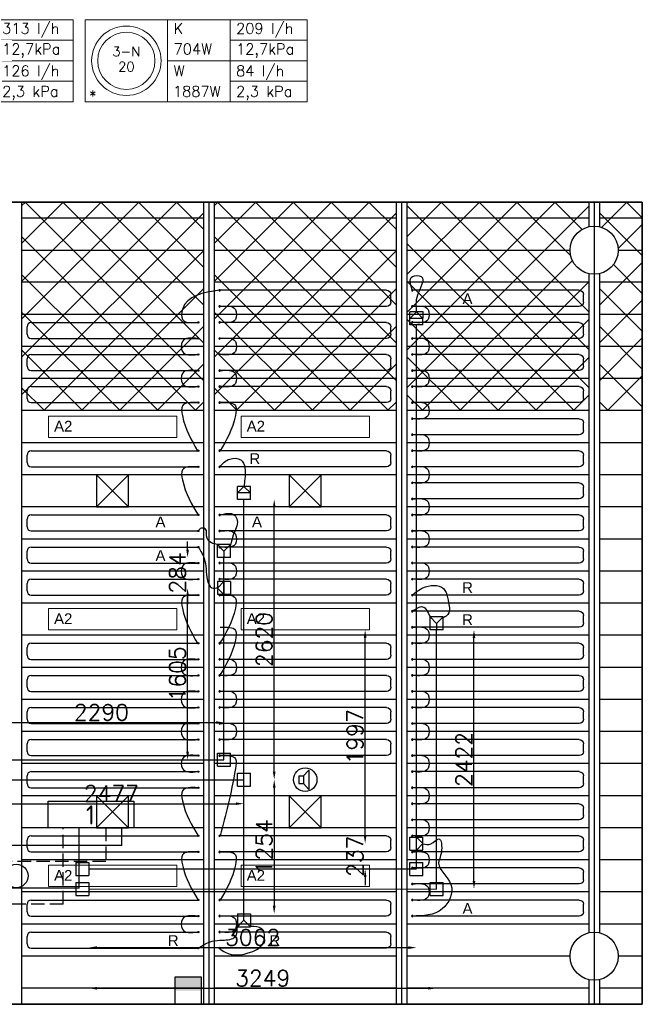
# Model space of a CAD drawing. Extents: x 7383 to 741080, y -570072 to -203000.
# Tile 32 of 32: x 569206 to 575024, y -265949 to -256744. Entities that reach past the tile are written whole.
import ezdxf
from ezdxf.enums import TextEntityAlignment as Align

# ---------------------------------------------------------------- set-up
doc = ezdxf.new("R2010")
doc.units = 0
doc.header["$LTSCALE"] = 25
for name, pattern in [('2322105', [47, 40, -7]), ('2322106', [47, 5, -2, 5, -2, 5, -2, 5, -2, 5, -2, 5, -7]), ('2322107', [2000, 1000, 1000]), ('2322108', [7, 5, -2])]:
    doc.linetypes.add(name, pattern=pattern)
doc.layers.get('0').update_dxf_attribs({"linetype": 'CONTINUOUS'})
doc.layers.get('DEFPOINTS').update_dxf_attribs({"linetype": 'CONTINUOUS'})
for name, color, linetype in [('000Vermogens2', 7, 'CONTINUOUS'), ('60', 7, 'CONTINUOUS'), ('KP-bandraster', 5, 'CONTINUOUS'), ('KP-koppelingen', 6, 'CONTINUOUS'), ('KP-leidingen(aanvoer)', 5, 'CONTINUOUS'), ('KP-leidingen(retour)', 1, 'CONTINUOUS'), ('KP-Lucht aanvoer', 6, 'CONTINUOUS'), ('KP-lucht centreline', 2, 'CONTINUOUS'), ('KP-maatvoering', 7, 'CONTINUOUS'), ('KP-Melders', 3, 'CONTINUOUS'), ('KP-Oppervlak', 3, 'CONTINUOUS'), ('KP-panelen', 1, 'CONTINUOUS'), ('KP-registers', 4, 'CONTINUOUS'), ('KP-slangen', 7, 'CONTINUOUS'), ('KP-tekst', 7, 'CONTINUOUS'), ('SYM-W', 7, 'CONTINUOUS'), ('Thermostaat', 160, 'CONTINUOUS'), ('WL5501--', 130, 'CONTINUOUS'), ('WL5502--', 130, 'CONTINUOUS'), ('WL561---_AANVOER', 10, 'CONTINUOUS'), ('WL561---_RETOUR', 10, 'CONTINUOUS')]:
    doc.layers.add(name, color=color, linetype=linetype)
doc.layers.add('KP-Aluminium', color=8, linetype='CONTINUOUS', lineweight=18)
doc.layers.add('KP-Verlichting', color=2, linetype='CONTINUOUS', lineweight=18)
doc.styles.add('arial', font='ARIAL.TTF')
doc.styles.add('BURO-018', font='ISO96.shx', dxfattribs={"height": 90})
doc.styles.add('ISO', font='ISO.SHX')
doc.styles.add('VERWOL-1', font='ROMANS.SHX')
doc.dimstyles.new('MARTIN', dxfattribs={"dimscale": 0, "dimtxt": 50, "dimasz": 75, "dimexe": 4, "dimexo": 4, "dimgap": 20, "dimtad": 1, "dimdec": 0, "dimrnd": 0.01, "dimzin": 1, "dimdsep": 46, "dimtxsty": 'VERWOL-1', "dimcen": -25, "dimdle": 1, "dimclrd": 7, "dimclre": 2, "dimclrt": 7, "dimadec": 0, "dimazin": 0, "dimtfac": 1, "dimtdec": 0, "dimtix": 1, "dimtofl": 0, "dimtmove": 0, "dimatfit": 3, "dimldrblk": 'OBLIQUE', "dimfxl": 0, "dimtvp": 33.333333, "dimtolj": 1, "dimtzin": 1, "dimarcsym": 0})
pattern_1 = [(45, (371443.74, -21393.04), (-176.7767, 176.7767), []), (135, (371443.74, -21393.04), (-176.7767, -176.7767), [])]

# ---------------------------------------------------------------- blocks, each defined once
blk = doc.blocks.new('Register A')
at = {"layer": 'KP-registers', "linetype": 'Continuous'}
for p, q in [((50, 115), (50, 185)), ((90, 225), (1644, 225)), ((90, 75), (1644, 75))]:
    blk.add_line(p, q, dxfattribs=at)
for centre in [(1650, 225), (1650, 75)]:
    blk.add_circle(centre, 6, dxfattribs=at)
for centre, start, end in [((90, 185), 90, 180), ((90, 115), 180, 270)]:
    blk.add_arc(centre, 40, start, end, dxfattribs=at)
blk = doc.blocks.new('*D1625')
at = {"layer": 'DEFPOINTS', "color": 0, "linetype": 'Continuous', "transparency": 16777216}
for p in [(571113.7, -263314.5), (568824, -263661.7), (571113.7, -263661.9)]:
    blk.add_point(p, dxfattribs=at)
at = {"layer": 'KP-maatvoering', "color": 7, "linetype": 'Continuous', "lineweight": -2, "transparency": 16777216}
blk.add_line((568899, -263314.5), (571038.7, -263314.5), dxfattribs=at)
at = {"layer": 'KP-maatvoering', "color": 7, "linetype": 'Continuous', "transparency": 16777216}
for points in [[(568899, -263302), (568899, -263327), (568824, -263314.5)], [(571038.7, -263302), (571038.7, -263327), (571113.7, -263314.5)]]:
    blk.add_solid(points, dxfattribs=at)
at = {"layer": 'KP-maatvoering', "color": 7, "linetype": 'Continuous', "transparency": 16777216, "insert": (569968.8, -263219.5), "char_height": 150, "attachment_point": 5, "style": 'VERWOL-1'}
blk.add_mtext('\\A1;2290', dxfattribs=at)
blk = doc.blocks.new('_OBLIQUE')
at = {"color": 0, "linetype": 'ByBlock'}
blk.add_line((-0.5, -0.5), (0.5, 0.5), dxfattribs=at)
blk = doc.blocks.new('*D1626')
at = {"layer": 'DEFPOINTS', "color": 0, "linetype": 'Continuous', "transparency": 16777216}
for p in [(568824, -263848.9), (571300.9, -263849.1), (571300.9, -264073.3)]:
    blk.add_point(p, dxfattribs=at)
at = {"layer": 'KP-maatvoering', "color": 7, "linetype": 'Continuous', "lineweight": -2, "transparency": 16777216}
blk.add_line((568899, -264073.3), (571225.9, -264073.3), dxfattribs=at)
at = {"layer": 'KP-maatvoering', "color": 7, "linetype": 'Continuous', "transparency": 16777216}
for points in [[(568899, -264060.8), (568899, -264085.8), (568824, -264073.3)], [(571225.9, -264060.8), (571225.9, -264085.8), (571300.9, -264073.3)]]:
    blk.add_solid(points, dxfattribs=at)
at = {"layer": 'KP-maatvoering', "color": 7, "linetype": 'Continuous', "transparency": 16777216, "insert": (570062.4, -263978.3), "char_height": 150, "attachment_point": 5, "style": 'VERWOL-1'}
blk.add_mtext('\\A1;2477', dxfattribs=at)
blk = doc.blocks.new('*D1627')
at = {"layer": 'DEFPOINTS', "color": 0, "linetype": 'Continuous', "transparency": 16777216}
for p in [(571300.9, -263849.1), (571301.1, -265102.8), (571584.1, -265102.8)]:
    blk.add_point(p, dxfattribs=at)
at = {"layer": 'KP-maatvoering', "color": 7, "linetype": 'Continuous', "lineweight": -2, "transparency": 16777216}
blk.add_line((571584.1, -263924.1), (571584.1, -265027.8), dxfattribs=at)
at = {"layer": 'KP-maatvoering', "color": 7, "linetype": 'Continuous', "transparency": 16777216}
for points in [[(571571.6, -263924.1), (571596.6, -263924.1), (571584.1, -263849.1)], [(571571.6, -265027.8), (571596.6, -265027.8), (571584.1, -265102.8)]]:
    blk.add_solid(points, dxfattribs=at)
at = {"layer": 'KP-maatvoering', "color": 7, "linetype": 'Continuous', "transparency": 16777216, "insert": (571489.1, -264475.9), "char_height": 150, "attachment_point": 5, "rotation": 90, "style": 'VERWOL-1'}
blk.add_mtext('\\A1;1254', dxfattribs=at)
blk = doc.blocks.new('*D1628')
at = {"layer": 'DEFPOINTS', "color": 0, "linetype": 'Continuous', "transparency": 16777216}
for p in [(571300.9, -261228.8), (571584.1, -261228.8), (571300.9, -263849.1)]:
    blk.add_point(p, dxfattribs=at)
at = {"layer": 'KP-maatvoering', "color": 7, "linetype": 'Continuous', "lineweight": -2, "transparency": 16777216}
blk.add_line((571584.1, -263774.1), (571584.1, -261303.8), dxfattribs=at)
at = {"layer": 'KP-maatvoering', "color": 7, "linetype": 'Continuous', "transparency": 16777216}
for points in [[(571571.6, -261303.8), (571596.6, -261303.8), (571584.1, -261228.8)], [(571571.6, -263774.1), (571596.6, -263774.1), (571584.1, -263849.1)]]:
    blk.add_solid(points, dxfattribs=at)
at = {"layer": 'KP-maatvoering', "color": 7, "linetype": 'Continuous', "transparency": 16777216, "insert": (571489.1, -262538.9), "char_height": 150, "attachment_point": 5, "rotation": 90, "style": 'VERWOL-1'}
blk.add_mtext('\\A1;2620', dxfattribs=at)
blk = doc.blocks.new('*D1629')
at = {"layer": 'DEFPOINTS', "color": 0, "linetype": 'Continuous', "transparency": 16777216}
for p in [(570774.5, -262056.9), (571052.8, -262056.9), (571113.7, -263661.9)]:
    blk.add_point(p, dxfattribs=at)
at = {"layer": 'KP-maatvoering', "color": 7, "linetype": 'Continuous', "lineweight": -2, "transparency": 16777216}
blk.add_line((570774.5, -263586.9), (570774.5, -262131.9), dxfattribs=at)
at = {"layer": 'KP-maatvoering', "color": 7, "linetype": 'Continuous', "transparency": 16777216}
for points in [[(570762, -262131.9), (570787, -262131.9), (570774.5, -262056.9)], [(570762, -263586.9), (570787, -263586.9), (570774.5, -263661.9)]]:
    blk.add_solid(points, dxfattribs=at)
at = {"layer": 'KP-maatvoering', "color": 7, "linetype": 'Continuous', "transparency": 16777216, "insert": (570679.5, -262859.4), "char_height": 150, "attachment_point": 5, "rotation": 90, "style": 'VERWOL-1'}
blk.add_mtext('\\A1;1605', dxfattribs=at)
blk = doc.blocks.new('*D1630')
at = {"layer": 'DEFPOINTS', "color": 0, "linetype": 'Continuous', "transparency": 16777216}
for p in [(570774.5, -261772.6), (571113.9, -261772.6), (571052.8, -262056.9)]:
    blk.add_point(p, dxfattribs=at)
at = {"layer": 'KP-maatvoering', "color": 7, "linetype": 'Continuous', "lineweight": -2, "transparency": 16777216}
for p, q in [((570774.5, -261697.6), (570774.5, -261622.6)), ((570774.5, -262131.9), (570774.5, -262206.9))]:
    blk.add_line(p, q, dxfattribs=at)
at = {"layer": 'KP-maatvoering', "color": 7, "linetype": 'Continuous', "transparency": 16777216}
for points in [[(570762, -261697.6), (570787, -261697.6), (570774.5, -261772.6)], [(570762, -262131.9), (570787, -262131.9), (570774.5, -262056.9)]]:
    blk.add_solid(points, dxfattribs=at)
at = {"layer": 'KP-maatvoering', "color": 7, "linetype": 'Continuous', "transparency": 16777216, "insert": (570679.5, -261914.8), "char_height": 150, "attachment_point": 5, "rotation": 90, "style": 'VERWOL-1'}
blk.add_mtext('\\A1;284', dxfattribs=at)
blk = doc.blocks.new('*D1631')
at = {"layer": 'DEFPOINTS', "color": 0, "linetype": 'Continuous', "transparency": 16777216}
for p in [(569852, -264683.3), (572913.7, -264683.6), (572913.7, -265419.1)]:
    blk.add_point(p, dxfattribs=at)
at = {"layer": 'KP-maatvoering', "color": 7, "linetype": 'Continuous', "lineweight": -2, "transparency": 16777216}
blk.add_line((569927, -265419.1), (572838.7, -265419.1), dxfattribs=at)
at = {"layer": 'KP-maatvoering', "color": 7, "linetype": 'Continuous', "transparency": 16777216}
for points in [[(569927, -265406.6), (569927, -265431.6), (569852, -265419.1)], [(572838.7, -265406.6), (572838.7, -265431.6), (572913.7, -265419.1)]]:
    blk.add_solid(points, dxfattribs=at)
at = {"layer": 'KP-maatvoering', "color": 7, "linetype": 'Continuous', "transparency": 16777216, "insert": (571382.8, -265324.1), "char_height": 150, "attachment_point": 5, "style": 'VERWOL-1'}
blk.add_mtext('\\A1;3062', dxfattribs=at)
blk = doc.blocks.new('*D1632')
at = {"layer": 'DEFPOINTS', "color": 0, "linetype": 'Continuous', "transparency": 16777216}
for p in [(569852, -264870.5), (573100.9, -264870.9), (573100.9, -265798.8)]:
    blk.add_point(p, dxfattribs=at)
at = {"layer": 'KP-maatvoering', "color": 7, "linetype": 'Continuous', "lineweight": -2, "transparency": 16777216}
blk.add_line((569927, -265798.8), (573025.9, -265798.8), dxfattribs=at)
at = {"layer": 'KP-maatvoering', "color": 7, "linetype": 'Continuous', "transparency": 16777216}
for points in [[(569927, -265786.3), (569927, -265811.3), (569852, -265798.8)], [(573025.9, -265786.3), (573025.9, -265811.3), (573100.9, -265798.8)]]:
    blk.add_solid(points, dxfattribs=at)
at = {"layer": 'KP-maatvoering', "color": 7, "linetype": 'Continuous', "transparency": 16777216, "insert": (571476.4, -265703.8), "char_height": 150, "attachment_point": 5, "style": 'VERWOL-1'}
blk.add_mtext('\\A1;3249', dxfattribs=at)
blk = doc.blocks.new('*D1633')
at = {"layer": 'DEFPOINTS', "color": 0, "linetype": 'Continuous', "transparency": 16777216}
for p in [(573101.1, -262448.8), (573450.9, -262448.8), (573100.9, -264870.9)]:
    blk.add_point(p, dxfattribs=at)
at = {"layer": 'KP-maatvoering', "color": 7, "linetype": 'Continuous', "lineweight": -2, "transparency": 16777216}
blk.add_line((573450.9, -264795.9), (573450.9, -262523.8), dxfattribs=at)
at = {"layer": 'KP-maatvoering', "color": 7, "linetype": 'Continuous', "transparency": 16777216}
for points in [[(573438.4, -262523.8), (573463.4, -262523.8), (573450.9, -262448.8)], [(573438.4, -264795.9), (573463.4, -264795.9), (573450.9, -264870.9)]]:
    blk.add_solid(points, dxfattribs=at)
at = {"layer": 'KP-maatvoering', "color": 7, "linetype": 'Continuous', "transparency": 16777216, "insert": (573355.9, -263659.8), "char_height": 150, "attachment_point": 5, "rotation": 90, "style": 'VERWOL-1'}
blk.add_mtext('\\A1;2422', dxfattribs=at)
blk = doc.blocks.new('*D1634')
at = {"layer": 'DEFPOINTS', "color": 0, "linetype": 'Continuous', "transparency": 16777216}
for p in [(572433.9, -264446.2), (572852.8, -264446.2), (572913.7, -264683.6)]:
    blk.add_point(p, dxfattribs=at)
at = {"layer": 'KP-maatvoering', "color": 7, "linetype": 'Continuous', "lineweight": -2, "transparency": 16777216}
for p, q in [((572433.9, -264371.2), (572433.9, -264296.2)), ((572433.9, -264758.6), (572433.9, -264833.6))]:
    blk.add_line(p, q, dxfattribs=at)
at = {"layer": 'KP-maatvoering', "color": 7, "linetype": 'Continuous', "transparency": 16777216}
for points in [[(572421.4, -264371.2), (572446.4, -264371.2), (572433.9, -264446.2)], [(572421.4, -264758.6), (572446.4, -264758.6), (572433.9, -264683.6)]]:
    blk.add_solid(points, dxfattribs=at)
at = {"layer": 'KP-maatvoering', "color": 7, "linetype": 'Continuous', "transparency": 16777216, "insert": (572338.9, -264564.9), "char_height": 150, "attachment_point": 5, "rotation": 90, "style": 'VERWOL-1'}
blk.add_mtext('\\A1;237', dxfattribs=at)
blk = doc.blocks.new('*D1635')
at = {"layer": 'DEFPOINTS', "color": 0, "linetype": 'Continuous', "transparency": 16777216}
for p in [(572433.9, -262448.8), (573100.9, -262448.8), (572852.8, -264446.2)]:
    blk.add_point(p, dxfattribs=at)
at = {"layer": 'KP-maatvoering', "color": 7, "linetype": 'Continuous', "lineweight": -2, "transparency": 16777216}
blk.add_line((572433.9, -264371.2), (572433.9, -262523.8), dxfattribs=at)
at = {"layer": 'KP-maatvoering', "color": 7, "linetype": 'Continuous', "transparency": 16777216}
for points in [[(572421.4, -262523.8), (572446.4, -262523.8), (572433.9, -262448.8)], [(572421.4, -264371.2), (572446.4, -264371.2), (572433.9, -264446.2)]]:
    blk.add_solid(points, dxfattribs=at)
at = {"layer": 'KP-maatvoering', "color": 7, "linetype": 'Continuous', "transparency": 16777216, "insert": (572338.9, -263447.5), "char_height": 150, "attachment_point": 5, "rotation": 90, "style": 'VERWOL-1'}
blk.add_mtext('\\A1;1997', dxfattribs=at)
blk = doc.blocks.new('SW30485012')
at = {"color": 0, "linetype": 'Continuous'}
for p, q in [((-2.5, 2.5), (-2.5, -2.5)), ((2.5, 2.5), (-2.5, 2.5)), ((2.5, -2.5), (2.5, 2.5)), ((-2.5, -2.5), (2.5, -2.5))]:
    blk.add_line(p, q, dxfattribs=at)
blk.add_solid([(-2.5, 0), (2.5, 0), (-2.5, -2.5), (2.5, -2.5)], dxfattribs=at)
at = {"color": 0, "linetype": 'Continuous', "style": 'BURO-018', "flags": 1}
blk.add_attdef('W_ID', (0, 0), '', height=1.8, dxfattribs=at)

msp = doc.modelspace()

# ---------------------------------------------------------------- hatches: boundary and pattern name
at = {"layer": 'KP-Aluminium', "linetype": 'Continuous'}
h = msp.add_hatch(dxfattribs=at)
h.set_pattern_fill('ANSI37', color=256, scale=2000)
h.set_pattern_definition(pattern_1)
h.paths.add_polyline_path([(570923.9, -258448.8), (569223.9, -258448.8), (569223.9, -258598.8), (570923.9, -258598.8)])
h.paths.add_polyline_path([(570923.9, -258598.8), (569223.9, -258598.8), (569223.9, -258898.8), (570923.9, -258898.8)])
h.paths.add_polyline_path([(570923.9, -258898.8), (569223.9, -258898.8), (569223.9, -259198.8), (570923.9, -259198.8)])
h.paths.add_polyline_path([(570923.9, -259198.8), (569223.9, -259198.8), (569223.9, -259498.8), (570923.9, -259498.8)])
h.paths.add_polyline_path([(570923.9, -259498.8), (569223.9, -259498.8), (569223.9, -259798.8), (570923.9, -259798.8)])
h.paths.add_polyline_path([(570923.9, -259798.8), (569223.9, -259798.8), (569223.9, -260098.8), (570923.9, -260098.8)])
h.paths.add_polyline_path([(570923.9, -260098.8), (569223.9, -260098.8), (569223.9, -260398.8), (570923.9, -260398.8)])
h = msp.add_hatch(dxfattribs=at)
h.set_pattern_fill('ANSI37', color=256, scale=2000)
h.set_pattern_definition([(45, (373243.74, -21393.04), (-176.7767, 176.7767), []), (135, (373243.74, -21393.04), (-176.7767, -176.7767), [])])
h.paths.add_polyline_path([(572723.9, -258448.8), (571023.9, -258448.8), (571023.9, -258598.8), (572723.9, -258598.8)])
h.paths.add_polyline_path([(572723.9, -258598.8), (571023.9, -258598.8), (571023.9, -258898.8), (572723.9, -258898.8)])
h.paths.add_polyline_path([(572723.9, -258898.8), (571023.9, -258898.8), (571023.9, -259198.8), (572723.9, -259198.8)])
h.paths.add_polyline_path([(572723.9, -259198.8), (571023.9, -259198.8), (571023.9, -259498.8), (572723.9, -259498.8)])
h.paths.add_polyline_path([(572723.9, -259498.8), (571023.9, -259498.8), (571023.9, -259798.8), (572723.9, -259798.8)])
h.paths.add_polyline_path([(572723.9, -259798.8), (571023.9, -259798.8), (571023.9, -260098.8), (572723.9, -260098.8)])
h.paths.add_polyline_path([(572723.9, -260098.8), (571023.9, -260098.8), (571023.9, -260398.8), (572723.9, -260398.8)])
h = msp.add_hatch(dxfattribs=at)
h.set_pattern_fill('ANSI37', color=256, scale=2000)
h.set_pattern_definition(pattern_1)
h.paths.add_polyline_path([(574523.9, -258448.8), (572823.9, -258448.8), (572823.9, -258598.8), (574523.9, -258598.8)])
h.paths.add_polyline_path([(574523.9, -258679.4), (574523.9, -258598.8), (572823.9, -258598.8), (572823.9, -258898.8), (574348.9, -258898.8, -0.350001)])
h.paths.add_polyline_path([(574348.9, -258898.8), (572823.9, -258898.8), (572823.9, -259198.8), (574523.9, -259198.8), (574523.9, -259118.1, -0.350001)])
h.paths.add_polyline_path([(574523.9, -259198.8), (572823.9, -259198.8), (572823.9, -259498.8), (574523.9, -259498.8)])
h.paths.add_polyline_path([(574523.9, -259498.8), (572823.9, -259498.8), (572823.9, -259798.8), (574523.9, -259798.8)])
h.paths.add_polyline_path([(574523.9, -259798.8), (572823.9, -259798.8), (572823.9, -260098.8), (574523.9, -260098.8)])
h.paths.add_polyline_path([(574523.9, -260098.8), (572823.9, -260098.8), (572823.9, -260398.8), (574523.9, -260398.8)])
h = msp.add_hatch(dxfattribs=at)
h.set_pattern_fill('ANSI37', color=256, scale=2000)
h.set_pattern_definition([(45, (310243.74, -21393.04), (-176.7767, 176.7767), []), (135, (310243.74, -21393.04), (-176.7767, -176.7767), [])])
h.paths.add_polyline_path([(574623.9, -260098.8), (574623.9, -260398.8), (575023.9, -260398.8), (575023.9, -260098.8)])
h.paths.add_polyline_path([(574623.9, -259798.8), (574623.9, -260098.8), (575023.9, -260098.8), (575023.9, -259798.8)])
h.paths.add_polyline_path([(575023.9, -259798.8), (575023.9, -259498.8), (574623.9, -259498.8), (574623.9, -259798.8)])
h.paths.add_polyline_path([(574623.9, -259198.8), (574623.9, -259498.8), (575023.9, -259498.8), (575023.9, -259198.8)])
h.paths.add_polyline_path([(575023.9, -258898.8), (574798.9, -258898.8, -0.350001), (574623.9, -259118.1), (574623.9, -259198.8), (575023.9, -259198.8)])
h.paths.add_polyline_path([(575023.9, -258598.8), (574623.9, -258598.8), (574623.9, -258679.4, -0.350001), (574798.9, -258898.8), (575023.9, -258898.8)])
h.paths.add_polyline_path([(574623.9, -258448.8), (574623.9, -258598.8), (575023.9, -258598.8), (575023.9, -258448.8)])

# ---------------------------------------------------------------- linework, layer by layer
at = {"layer": '000Vermogens2', "linetype": 'Continuous', "lineweight": 0}
for p, q in [((567632.2, -256743.7), (569705.1, -256743.7)), ((569705.1, -256743.7), (569705.1, -257511.5)), ((569818.4, -256743.7), (569818.4, -257511.5)), ((569818.4, -256743.7), (571891.3, -256743.7)), ((570586.3, -256743.7), (570586.3, -257511.5)), ((571171.5, -257127.6), (571171.5, -256743.7)), ((571891.3, -256743.7), (571891.3, -257511.5)), ((568985.4, -256935.6), (569705.1, -256935.6)), ((571171.5, -256935.6), (571891.3, -256935.6)), ((568400.1, -257127.6), (569705.1, -257127.6)), ((570586.3, -257127.6), (571891.3, -257127.6)), ((571171.5, -257127.6), (571171.5, -257511.5)), ((568985.4, -257319.6), (569705.1, -257319.6)), ((571171.5, -257319.6), (571891.3, -257319.6)), ((567632.2, -257511.5), (569705.1, -257511.5)), ((569818.4, -257511.5), (571891.3, -257511.5))]:
    msp.add_line(p, q, dxfattribs=at)
for radius in [324.2, 267.6]:
    msp.add_circle((570202.3, -257127.6), radius, dxfattribs=at)
at = {"layer": 'KP-bandraster', "linetype": 'Continuous'}
for p, q in [((569223.9, -258448.8), (569223.9, -265948.8)), ((570923.9, -258448.8), (570923.9, -265948.8)), ((571023.9, -258448.8), (571023.9, -265948.8)), ((572723.9, -258448.8), (572723.9, -265948.8)), ((572823.9, -258448.8), (572823.9, -265948.8)), ((574523.9, -258448.8), (574523.9, -258679.4)), ((574623.9, -258448.8), (574623.9, -258679.4)), ((574523.9, -259118.1), (574523.9, -265279.4)), ((574623.9, -259118.1), (574623.9, -265279.4)), ((574523.9, -265718.1), (574523.9, -265948.8)), ((574623.9, -265718.1), (574623.9, -265948.8))]:
    msp.add_line(p, q, dxfattribs=at)
for centre in [(574573.9, -258898.8), (574573.9, -265498.8)]:
    msp.add_circle(centre, 225, dxfattribs=at)
at = {"layer": 'KP-koppelingen', "linetype": 'Continuous'}
for p, q in [((572852.8, -259596.5), (572852.9, -259474.9)), ((572974.6, -259475), (572852.9, -259474.9)), ((572852.9, -259535.7), (572913.8, -259475)), ((572913.8, -259475), (572974.5, -259535.8)), ((572974.5, -259596.6), (572974.6, -259475)), ((572974.5, -259535.8), (572852.9, -259535.7)), ((572974.5, -259596.6), (572852.8, -259596.5)), ((571240, -261228.4), (571240.1, -261106.7)), ((571361.8, -261106.8), (571240.1, -261106.7)), ((571240.1, -261167.6), (571301, -261106.8)), ((571301, -261106.8), (571361.7, -261167.7)), ((571361.7, -261228.5), (571361.8, -261106.8)), ((571361.7, -261228.5), (571240, -261228.4)), ((571361.7, -261167.7), (571240.1, -261167.6)), ((571053.1, -261772.6), (571053.1, -261651)), ((571174.8, -261651), (571053.1, -261651)), ((571053.1, -261651), (571113.9, -261711.8)), ((571113.9, -261711.8), (571174.8, -261651)), ((571174.7, -261772.6), (571174.8, -261651)), ((571174.7, -261772.6), (571053.1, -261772.6)), ((571113.9, -261711.8), (571113.9, -261772.6)), ((571052.9, -261996.1), (571052.8, -262117.7)), ((571052.8, -262056.9), (571113.7, -261996.1)), ((571113.6, -262117.8), (571052.8, -262056.9)), ((571174.5, -261996.2), (571052.9, -261996.1)), ((571113.7, -261996.1), (571113.6, -262117.8)), ((571174.5, -261996.2), (571174.4, -262117.8)), ((571174.4, -262117.8), (571052.8, -262117.7)), ((573040.3, -262448.7), (573040.3, -262327.1)), ((573162, -262327.1), (573040.3, -262327.1)), ((573040.3, -262327.1), (573101.1, -262387.9)), ((573101.1, -262387.9), (573162, -262327.1)), ((573161.9, -262448.8), (573162, -262327.1)), ((573101.1, -262387.9), (573101.1, -262448.8)), ((573161.9, -262448.8), (573040.3, -262448.7)), ((571052.8, -263722.7), (571052.8, -263601.1)), ((571052.8, -263601.1), (571174.5, -263601.1)), ((571174.5, -263722.7), (571174.5, -263601.1)), ((571052.8, -263722.7), (571174.5, -263722.7)), ((571240, -263909.9), (571240, -263788.3)), ((571240, -263788.3), (571361.7, -263788.3)), ((571361.7, -263909.9), (571361.7, -263788.3)), ((571240, -263909.9), (571361.7, -263909.9)), ((572852.8, -264507), (572852.9, -264385.4)), ((572852.9, -264385.4), (572974.5, -264385.4)), ((572913.7, -264507), (572913.7, -264385.4)), ((572913.7, -264385.4), (572974.5, -264446.2)), ((572974.5, -264446.2), (572913.7, -264507)), ((572974.5, -264507.1), (572974.5, -264385.4)), ((572852.8, -264507), (572974.5, -264507.1)), ((569730.4, -264622.5), (569730.3, -264744.1)), ((569730.4, -264622.5), (569852, -264622.5)), ((569852, -264622.5), (569852, -264744.1)), ((572852.8, -264744.5), (572852.8, -264622.8)), ((572852.8, -264622.8), (572974.5, -264622.8)), ((572974.5, -264744.5), (572974.5, -264622.8)), ((569730.3, -264744.1), (569852, -264744.1)), ((569730.3, -264809.7), (569852, -264809.7)), ((569730.3, -264809.7), (569730.3, -264931.3)), ((569852, -264809.7), (569851.9, -264931.3)), ((572852.8, -264744.5), (572974.5, -264744.5)), ((573040, -264931.7), (573040, -264810)), ((573040, -264810), (573161.7, -264810)), ((573161.7, -264931.7), (573161.7, -264810)), ((569730.3, -264931.3), (569851.9, -264931.3)), ((573040, -264931.7), (573161.7, -264931.7)), ((571240.3, -265102.7), (571361.9, -265102.8)), ((571240.3, -265102.7), (571240.3, -265224.4)), ((571301.1, -265163.6), (571301.1, -265102.8)), ((571361.9, -265102.8), (571361.9, -265224.4)), ((571301.1, -265163.6), (571240.3, -265224.4)), ((571361.9, -265224.4), (571301.1, -265163.6)), ((571240.3, -265224.4), (571361.9, -265224.4))]:
    msp.add_line(p, q, dxfattribs=at)
at = {"layer": 'KP-leidingen(aanvoer)', "linetype": 'Continuous'}
for p, q in [((572913.7, -264683.6), (572913.7, -259596.6)), ((571113.7, -263661.9), (571113.7, -261772.6)), ((568824, -263661.7), (571113.7, -263661.9)), ((569852, -264683.3), (572913.7, -264683.6))]:
    msp.add_line(p, q, dxfattribs=at)
at = {"layer": 'KP-leidingen(retour)', "linetype": 'Continuous'}
for p, q in [((571300.9, -265102.8), (571300.9, -261228.4)), ((573100.9, -264870.9), (573100.9, -262448.8)), ((568824, -263848.9), (571300.9, -263849.1)), ((569852, -264870.5), (573100.9, -264870.9))]:
    msp.add_line(p, q, dxfattribs=at)
at = {"layer": 'KP-Lucht aanvoer', "linetype": 'Continuous'}
for p, q in [((569924.1, -260998.8), (569923.9, -261298.8)), ((569923.9, -261298.8), (570223.8, -260998.8)), ((570223.8, -260998.8), (569924.1, -260998.8)), ((569924.1, -260998.8), (570223.9, -261298.8)), ((570223.9, -261298.8), (570223.8, -260998.8)), ((571724.1, -260998.8), (571723.9, -261298.8)), ((571723.9, -261298.8), (572023.8, -260998.8)), ((572023.8, -260998.8), (571724.1, -260998.8)), ((571724.1, -260998.8), (572023.9, -261298.8)), ((572023.9, -261298.8), (572023.8, -260998.8)), ((569923.9, -261298.8), (570223.9, -261298.8)), ((571723.9, -261298.8), (572023.9, -261298.8)), ((569924.1, -263998.8), (569923.9, -264298.8)), ((569923.9, -264298.8), (570223.8, -263998.8)), ((570223.8, -263998.8), (569924.1, -263998.8)), ((569924.1, -263998.8), (570223.9, -264298.8)), ((570223.9, -264298.8), (570223.8, -263998.8)), ((571724.1, -263998.8), (571723.9, -264298.8)), ((571723.9, -264298.8), (572023.8, -263998.8)), ((572023.8, -263998.8), (571724.1, -263998.8)), ((571724.1, -263998.8), (572023.9, -264298.8)), ((572023.9, -264298.8), (572023.8, -263998.8)), ((569923.9, -264298.8), (570223.9, -264298.8)), ((571723.9, -264298.8), (572023.9, -264298.8))]:
    msp.add_line(p, q, dxfattribs=at)
at = {"layer": 'KP-lucht centreline', "linetype": 'Continuous'}
for p, q in [((570973.9, -258448.8), (570973.9, -265948.8)), ((572773.9, -258448.8), (572773.9, -265948.8)), ((574573.9, -258448.8), (574573.9, -265948.8))]:
    msp.add_line(p, q, dxfattribs=at)
at = {"layer": 'KP-Melders', "linetype": 'Continuous'}
for p, q in [((571814, -263814.3), (571857.1, -263814.3)), ((571814, -263814.3), (571814, -263884.3)), ((571857.1, -263814.3), (571909.1, -263759)), ((571857.1, -263814.3), (571857.1, -263884.3)), ((571909.1, -263759), (571909.1, -263939.7)), ((571814, -263884.3), (571857.1, -263884.3)), ((571814, -263884.3), (571857.1, -263884.3)), ((571857.1, -263884.3), (571909.1, -263939.7))]:
    msp.add_line(p, q, dxfattribs=at)
for centre in [(571873.9, -263848.8), (569173.9, -264748.8)]:
    msp.add_circle(centre, 110, dxfattribs=at)
at = {"layer": 'KP-Oppervlak', "linetype": 'Continuous'}
for p, q in [((575023.9, -258448.8), (505723.9, -258448.8)), ((505723.9, -258448.8), (575023.9, -258448.8)), ((575023.9, -265948.8), (575023.9, -258448.8)), ((575023.9, -258448.8), (575023.9, -265948.8)), ((549686.9, -265948.8), (575023.9, -265948.8)), ((575023.9, -265948.8), (549743.9, -265948.8))]:
    msp.add_line(p, q, dxfattribs=at)
at = {"layer": 'KP-panelen', "linetype": 'Continuous'}
for p, q in [((570923.9, -258598.8), (569223.9, -258598.8)), ((572723.9, -258598.8), (571023.9, -258598.8)), ((574523.9, -258598.8), (572823.9, -258598.8)), ((575023.9, -258598.8), (574623.9, -258598.8)), ((569223.9, -258898.8), (570923.9, -258898.8)), ((571023.9, -258898.8), (572723.9, -258898.8)), ((572823.9, -258898.8), (574348.9, -258898.8)), ((574798.9, -258898.8), (575023.9, -258898.8)), ((570923.9, -259198.8), (569223.9, -259198.8)), ((572723.9, -259198.8), (571023.9, -259198.8)), ((574523.9, -259198.8), (572823.9, -259198.8)), ((575023.9, -259198.8), (574623.9, -259198.8)), ((570923.9, -259498.8), (569223.9, -259498.8)), ((572723.9, -259498.8), (571023.9, -259498.8)), ((574523.9, -259498.8), (572823.9, -259498.8)), ((575023.9, -259498.8), (574623.9, -259498.8)), ((570923.9, -259798.8), (569223.9, -259798.8)), ((572723.9, -259798.8), (571023.9, -259798.8)), ((574523.9, -259798.8), (572823.9, -259798.8)), ((575023.9, -259798.8), (574623.9, -259798.8)), ((570923.9, -260098.8), (569223.9, -260098.8)), ((572723.9, -260098.8), (571023.9, -260098.8)), ((574523.9, -260098.8), (572823.9, -260098.8)), ((575023.9, -260098.8), (574623.9, -260098.8)), ((570923.9, -260398.8), (569223.9, -260398.8)), ((572723.9, -260398.8), (571023.9, -260398.8)), ((574523.9, -260398.8), (572823.9, -260398.8)), ((575023.9, -260398.8), (574623.9, -260398.8)), ((570923.9, -260698.8), (569223.9, -260698.8)), ((572723.9, -260698.8), (571023.9, -260698.8)), ((574523.9, -260698.8), (572823.9, -260698.8)), ((575023.9, -260698.8), (574623.9, -260698.8)), ((570923.9, -260998.8), (569223.9, -260998.8)), ((572723.9, -260998.8), (571023.9, -260998.8)), ((574523.9, -260998.8), (572823.9, -260998.8)), ((575023.9, -260998.8), (574623.9, -260998.8)), ((570923.9, -261298.8), (569223.9, -261298.8)), ((572723.9, -261298.8), (571023.9, -261298.8)), ((574523.9, -261298.8), (572823.9, -261298.8)), ((575023.9, -261298.8), (574623.9, -261298.8)), ((570923.9, -261598.8), (569223.9, -261598.8)), ((572723.9, -261598.8), (571023.9, -261598.8)), ((574523.9, -261598.8), (572823.9, -261598.8)), ((575023.9, -261598.8), (574623.9, -261598.8)), ((570923.9, -261898.8), (569223.9, -261898.8)), ((572723.9, -261898.8), (571023.9, -261898.8)), ((574523.9, -261898.8), (572823.9, -261898.8)), ((575023.9, -261898.8), (574623.9, -261898.8)), ((570923.9, -262198.8), (569223.9, -262198.8)), ((572723.9, -262198.8), (571023.9, -262198.8)), ((574523.9, -262198.8), (572823.9, -262198.8)), ((575023.9, -262198.8), (574623.9, -262198.8)), ((570923.9, -262498.8), (569223.9, -262498.8)), ((572723.9, -262498.8), (571023.9, -262498.8)), ((574523.9, -262498.8), (572823.9, -262498.8)), ((575023.9, -262498.8), (574623.9, -262498.8)), ((570923.9, -262798.8), (569223.9, -262798.8)), ((572723.9, -262798.8), (571023.9, -262798.8)), ((574523.9, -262798.8), (572823.9, -262798.8)), ((575023.9, -262798.8), (574623.9, -262798.8)), ((570923.9, -263098.8), (569223.9, -263098.8)), ((572723.9, -263098.8), (571023.9, -263098.8)), ((574523.9, -263098.8), (572823.9, -263098.8)), ((575023.9, -263098.8), (574623.9, -263098.8)), ((570923.9, -263398.8), (569223.9, -263398.8)), ((572723.9, -263398.8), (571023.9, -263398.8)), ((574523.9, -263398.8), (572823.9, -263398.8)), ((575023.9, -263398.8), (574623.9, -263398.8)), ((570923.9, -263698.8), (569223.9, -263698.8)), ((572723.9, -263698.8), (571023.9, -263698.8)), ((574523.9, -263698.8), (572823.9, -263698.8)), ((575023.9, -263698.8), (574623.9, -263698.8)), ((570923.9, -263998.8), (569223.9, -263998.8)), ((572723.9, -263998.8), (571023.9, -263998.8)), ((574523.9, -263998.8), (572823.9, -263998.8)), ((575023.9, -263998.8), (574623.9, -263998.8)), ((570923.9, -264298.8), (569223.9, -264298.8)), ((572723.9, -264298.8), (571023.9, -264298.8)), ((574523.9, -264298.8), (572823.9, -264298.8)), ((575023.9, -264298.8), (574623.9, -264298.8)), ((570923.9, -264598.8), (569223.9, -264598.8)), ((572723.9, -264598.8), (571023.9, -264598.8)), ((574523.9, -264598.8), (572823.9, -264598.8)), ((575023.9, -264598.8), (574623.9, -264598.8)), ((571300.9, -264898.8), (569223.9, -264898.8)), ((572723.9, -264898.8), (571023.9, -264898.8)), ((574523.9, -264898.8), (572823.9, -264898.8)), ((575023.9, -264898.8), (574623.9, -264898.8)), ((570923.9, -265198.8), (569223.9, -265198.8)), ((572723.9, -265198.8), (571023.9, -265198.8)), ((574523.9, -265198.8), (572823.9, -265198.8)), ((575023.9, -265198.8), (574623.9, -265198.8)), ((570923.9, -265498.8), (569223.9, -265498.8)), ((572723.9, -265498.8), (571023.9, -265498.8)), ((574348.9, -265498.8), (572823.9, -265498.8)), ((575023.9, -265498.8), (574798.9, -265498.8)), ((570923.9, -265798.8), (569223.9, -265798.8)), ((572723.9, -265798.8), (571023.9, -265798.8)), ((574523.9, -265798.8), (572823.9, -265798.8)), ((575023.9, -265798.8), (574623.9, -265798.8))]:
    msp.add_line(p, q, dxfattribs=at)
at = {"layer": 'KP-slangen', "linetype": 'Continuous'}
for points in [[(572875.1, -259275.8), (572875.1, -259145.4), (572958.2, -259145.4), (572922.4, -259320.5), (572913.5, -259476.5)], [(571073.9, -259273.8), (570726.2, -259452.7), (570726.2, -259545.4), (570867.9, -259573.8)], [(571073.9, -259273.8), (570726.2, -259452.7), (570726.2, -259545.4), (570867.9, -259573.8)], [(571079.9, -259423.8), (571221.6, -259452.7), (571221.6, -259545.4), (571079.9, -259573.8)], [(572879.9, -259423.8), (573021.6, -259452.7), (573021.6, -259545.4), (572879.9, -259573.8)], [(570867.9, -259723.8), (570726.2, -259752.7), (570726.2, -259845.4), (570867.9, -259873.8)], [(571079.9, -259723.8), (571221.6, -259752.7), (571221.6, -259845.4), (571079.9, -259873.8)], [(572879.9, -259723.8), (573021.6, -259752.7), (573021.6, -259845.4), (572879.9, -259873.8)], [(570867.9, -260023.8), (570726.2, -260052.7), (570726.2, -260145.4), (570867.9, -260173.8)], [(571079.9, -260023.8), (571221.6, -260052.7), (571221.6, -260145.4), (571079.9, -260173.8)], [(572879.9, -260023.8), (573021.6, -260052.7), (573021.6, -260145.4), (572879.9, -260173.8)], [(570867.9, -260323.8), (570726.2, -260352.7), (570726.2, -260445.4), (570867.9, -260773.8)], [(571079.9, -260323.8), (571221.6, -260352.7), (571221.6, -260445.4), (571079.9, -260773.8)], [(572879.9, -260323.8), (573021.6, -260352.7), (573021.6, -260445.4), (572879.9, -260473.8)], [(572879.9, -260623.8), (573021.6, -260652.7), (573021.6, -260745.4), (572879.9, -260773.8)], [(571072, -260924.8), (571167.8, -260851.2), (571270.9, -260858.5), (571309.6, -261035.2), (571302.2, -261107)], [(570867.9, -260923.8), (570726.2, -260952.7), (570726.2, -261045.4), (570873.9, -261373.8)], [(572879.9, -260923.8), (573021.6, -260952.7), (573021.6, -261045.4), (572879.9, -261073.8)], [(572879.9, -261223.8), (573021.6, -261252.7), (573021.6, -261345.4), (572879.9, -261373.8)], [(571072, -261374.8), (571212, -261376.6), (571237.7, -261424.5), (571200.9, -261562.5), (571177, -261656.4)], [(571053.1, -261651), (570996.5, -261634.3), (570956, -261591.9), (570939.4, -261503.6), (570893.4, -261501.8), (570875, -261523.8)], [(571079.9, -261523.8), (571221.6, -261552.7), (571221.6, -261645.4), (571079.9, -261673.8)], [(572879.9, -261523.8), (573021.6, -261552.7), (573021.6, -261645.4), (572879.9, -261673.8)], [(570876.8, -261678.4), (570930.2, -261781.5), (570961.5, -261985.8), (571000.2, -262053.9), (571055.4, -262053.9)], [(570867.9, -261823.8), (570726.2, -261852.7), (570726.2, -261945.4), (570867.9, -261973.8)], [(571079.9, -261823.8), (571221.6, -261852.7), (571221.6, -261945.4), (571079.9, -261973.8)], [(572879.9, -261823.8), (573021.6, -261852.7), (573021.6, -261945.4), (572879.9, -261973.8)], [(572873.5, -262124.4), (572974.1, -262055.9), (573165, -262061.8), (573189.7, -262098.2), (573213, -262194.3), (573189.7, -262319.5), (573160.6, -262331.2), (573160.6, -262329.7)], [(570867.9, -262123.8), (570726.2, -262152.7), (570726.2, -262245.4), (570867.9, -262573.8)], [(571079.9, -262123.8), (571221.6, -262152.7), (571221.6, -262245.4), (571073.9, -262573.8)], [(572873.9, -262273.8), (572971.2, -262232.2), (573041.1, -262326.8)], [(571079.9, -262423.8), (571221.6, -262452.7), (571221.6, -262545.4), (571073.9, -262873.8)], [(572879.9, -262423.8), (573021.6, -262452.7), (573021.6, -262545.4), (572879.9, -262573.8)], [(570867.9, -262723.8), (570726.2, -262752.7), (570726.2, -262845.4), (570867.9, -262873.8)], [(571079.9, -262723.8), (571221.6, -262752.7), (571221.6, -262845.4), (571079.9, -262873.8)], [(572879.9, -262723.8), (573021.6, -262752.7), (573021.6, -262845.4), (572879.9, -262873.8)], [(570867.9, -263023.8), (570726.2, -263052.7), (570726.2, -263145.4), (570867.9, -263173.8)], [(571079.9, -263023.8), (571221.6, -263052.7), (571221.6, -263145.4), (571079.9, -263173.8)], [(572879.9, -263023.8), (573021.6, -263052.7), (573021.6, -263145.4), (572879.9, -263173.8)], [(570867.9, -263323.8), (570726.2, -263352.7), (570726.2, -263445.4), (570867.9, -263473.8)], [(571079.9, -263323.8), (571221.6, -263352.7), (571221.6, -263445.4), (571079.9, -263473.8)], [(572879.9, -263323.8), (573021.6, -263352.7), (573021.6, -263445.4), (572879.9, -263473.8)], [(570867.9, -263623.8), (570726.2, -263652.7), (570726.2, -263745.4), (570867.9, -263773.8)], [(571079.9, -263623.8), (571221.6, -263652.7), (571221.6, -263745.4), (571079.9, -264373.8)], [(571079.9, -263623.8), (571221.6, -263652.7), (571221.6, -263745.4), (571079.9, -264373.8)], [(572879.9, -263623.8), (573021.6, -263652.7), (573021.6, -263745.4), (572879.9, -263773.8)], [(570867.9, -263923.8), (570726.2, -263952.7), (570726.2, -264045.4), (570873.9, -264373.8)], [(572879.9, -263923.8), (573021.6, -263952.7), (573021.6, -264045.4), (572879.9, -264073.8)], [(572879.9, -264223.8), (573021.6, -264252.7), (573021.6, -264345.4), (572879.9, -264373.8)], [(572971.8, -264447.3), (573049, -264449.1), (573120.8, -264402.5), (573146, -264528.1), (573120.8, -264630.4), (573235.7, -264829.5), (573154.9, -265057.4), (572873.1, -265123.7)], [(570867.9, -264523.8), (570726.2, -264552.7), (570726.2, -264645.4), (570873.9, -264973.8)], [(571079.9, -264523.8), (571221.6, -264552.7), (571221.6, -264645.4), (571079.9, -264973.8)], [(571079.9, -264523.8), (571221.6, -264552.7), (571221.6, -264645.4), (571079.9, -264973.8)], [(572879.9, -264523.8), (573021.6, -264552.7), (573021.6, -264645.4), (572879.9, -264673.8)], [(572879.9, -264823.8), (573021.6, -264852.7), (573021.6, -264945.4), (572879.9, -264973.8)], [(570867.9, -265123.8), (570726.2, -265152.7), (570726.2, -265245.4), (570867.9, -265273.8)], [(571079.9, -265123.8), (571221.6, -265152.7), (571221.6, -265245.4), (571079.9, -265273.8)], [(570872.3, -265423.6), (571003.8, -265359.2), (571101.7, -265348.5), (571221.2, -265316.3), (571239.9, -265222.4)], [(571072.2, -265424.9), (571125.9, -265462.5), (571363.4, -265462.5), (571485.5, -265364.6), (571468, -265242.6), (571362, -265222.4)]]:
    msp.add_spline(points, degree=3, dxfattribs=at)
at = {"layer": 'KP-Verlichting', "linetype": 'Continuous'}
for p, q in [((569473.9, -260448.8), (570673.9, -260448.8)), ((569473.9, -260448.8), (569473.9, -260648.8)), ((570673.9, -260448.8), (570673.9, -260648.8)), ((571273.9, -260448.8), (572473.9, -260448.8)), ((571273.9, -260448.8), (571273.9, -260648.8)), ((572473.9, -260448.8), (572473.9, -260648.8)), ((569473.9, -260648.8), (570673.9, -260648.8)), ((571273.9, -260648.8), (572473.9, -260648.8)), ((569473.9, -262248.8), (570673.9, -262248.8)), ((569473.9, -262248.8), (569473.9, -262448.8)), ((570673.9, -262248.8), (570673.9, -262448.8)), ((571273.9, -262248.8), (572473.9, -262248.8)), ((571273.9, -262248.8), (571273.9, -262448.8)), ((572473.9, -262248.8), (572473.9, -262448.8)), ((569473.9, -262448.8), (570673.9, -262448.8)), ((571273.9, -262448.8), (572473.9, -262448.8)), ((569473.9, -264648.8), (570673.9, -264648.8)), ((569473.9, -264648.8), (569473.9, -264848.8)), ((570673.9, -264648.8), (570673.9, -264848.8)), ((571273.9, -264648.8), (572473.9, -264648.8)), ((571273.9, -264648.8), (571273.9, -264848.8)), ((572473.9, -264648.8), (572473.9, -264848.8)), ((569473.9, -264848.8), (570673.9, -264848.8)), ((571273.9, -264848.8), (572473.9, -264848.8))]:
    msp.add_line(p, q, dxfattribs=at)
at = {"layer": 'SYM-W', "color": 2, "linetype": 'Continuous'}
msp.add_lwpolyline([(570272.1, -264298.8), (569472.1, -264298.8), (569472.1, -264048.8), (570272.1, -264048.8)], close=True, dxfattribs=at)
at = {"layer": 'WL5501--', "linetype": '2322105'}
for q in [(569761.6, -264298.8), (558066.7, -264862.8)]:
    msp.add_line((569761.6, -264862.8), q, dxfattribs=at)
at = {"layer": 'WL5502--', "linetype": '2322106'}
for q in [(569611.6, -264298.8), (558330.9, -265012.8)]:
    msp.add_line((569611.6, -265012.8), q, dxfattribs=at)
at = {"layer": 'WL561---_AANVOER', "linetype": '2322107'}
for q in [(570161.6, -264298.8), (557506.7, -264462.8)]:
    msp.add_line((570161.6, -264462.8), q, dxfattribs=at)
at = {"layer": 'WL561---_RETOUR', "linetype": '2322108'}
for p, q in [((570011.6, -264298.8), (570011.6, -264612.8)), ((570011.6, -264612.8), (557788.8, -264612.8))]:
    msp.add_line(p, q, dxfattribs=at)

# ---------------------------------------------------------------- block references
at = {"layer": 'KP-registers', "linetype": 'Continuous', "xscale": -1}
for p in [(572723.9, -259498.8), (574523.9, -259498.8), (572723.9, -259798.8), (574523.9, -259798.8), (572723.9, -260098.8), (574523.9, -260098.8), (572723.9, -260398.8), (574523.9, -260398.8), (574523.9, -260698.8), (572723.9, -260998.8), (574523.9, -260998.8), (574523.9, -261298.8), (572723.9, -261598.8), (574523.9, -261598.8), (572723.9, -261898.8), (574523.9, -261898.8), (572723.9, -262198.8), (574523.9, -262198.8), (574523.9, -262498.8), (572723.9, -262798.8), (574523.9, -262798.8), (572723.9, -263098.8), (574523.9, -263098.8), (572723.9, -263398.8), (574523.9, -263398.8), (572723.9, -263698.8), (574523.9, -263698.8), (574523.9, -263998.8), (574523.9, -264298.8), (572723.9, -264598.8), (574523.9, -264598.8), (574523.9, -264898.8), (572723.9, -265198.8), (574523.9, -265198.8), (572723.9, -265498.8)]:
    msp.add_blockref('Register A', p, dxfattribs=at)
at = {"layer": 'KP-registers', "linetype": 'Continuous'}
for p in [(569223.9, -259798.8), (569223.9, -260098.8), (569223.9, -260398.8), (569223.9, -260998.8), (569223.9, -261598.8), (569223.9, -261898.8), (569223.9, -262198.8), (569223.9, -262798.8), (569223.9, -263098.8), (569223.9, -263398.8), (569223.9, -263698.8), (569223.9, -263998.8), (569223.9, -264598.8), (569223.9, -265198.8), (569223.9, -265498.8)]:
    msp.add_blockref('Register A', p, dxfattribs=at)
at = {"layer": 'Thermostaat', "xscale": 50, "yscale": 50, "zscale": 50, "rotation": 180}
msp.add_blockref('SW30485012', (570778.9, -265820.5), dxfattribs=at)

# ---------------------------------------------------------------- texts
at = {"layer": '000Vermogens2', "linetype": 'Continuous', "lineweight": 0, "style": 'VERWOL-1'}
for s, p in [('313 l/h', (569041.6, -256875.7)), ('K', (570644, -256875.7)), ('209 l/h', (571227.8, -256875.7)), ('12,7kPa', (569041.6, -257067.7)), ('704W', (570644, -257067.7)), ('12,7kPa', (571227.8, -257067.7)), ('126 l/h', (569041.6, -257272.1)), ('W', (570644, -257272.1)), ('84 l/h', (571227.8, -257272.1)), ('2,3 kPa', (569041.6, -257464)), ('1887W', (570637.9, -257464)), ('2,3 kPa', (571227.8, -257464)), ('*', (569855.3, -257505.2))]:
    msp.add_text(s, height=100, dxfattribs=at).set_placement(p)
for s, p in [('3-N', (570202.3, -257041)), ('20', (570202.3, -257182.7))]:
    msp.add_text(s, height=90, dxfattribs=at).set_placement(p, align=Align.MIDDLE_CENTER)
at = {"layer": '60', "color": 1, "linetype": 'Continuous', "style": 'ISO'}
msp.add_text('1', height=180, dxfattribs=at).set_placement((569825.7, -264268.5))
at = {"layer": 'KP-tekst', "linetype": 'Continuous', "char_height": 100, "attachment_point": 5, "style": 'arial'}
for s, insert in [('\\A1;A', (573390.6, -259352.7)), ('\\A1;R', (571403.4, -260847.6)), ('\\A1;A', (570521.3, -261438.6)), ('\\A1;A', (571423.1, -261438.6)), ('\\A1;A', (570521.3, -261753.9)), ('\\A1;R', (573390.6, -262052.7)), ('\\A1;R', (573390.6, -262352.7)), ('\\A1;A', (573390.6, -265052.7)), ('\\A1;R', (570640.6, -265352.7)), ('\\A1;R', (571590.6, -265352.7))]:
    msp.add_mtext(s, dxfattribs=dict(at, insert=insert))
at = {"layer": 'KP-Verlichting', "linetype": 'Continuous', "char_height": 100, "attachment_point": 5, "style": 'arial'}
for insert in [(569612.5, -260543.7), (571412.5, -260543.7), (569612.5, -262343.7), (571412.5, -262343.7), (569612.5, -264743.7), (571412.5, -264743.7)]:
    msp.add_mtext('\\A1;A2', dxfattribs=dict(at, insert=insert))

# ---------------------------------------------------------------- dimensions: what is measured, and where the dimension line sits
at = {"layer": 'KP-maatvoering', "linetype": 'Continuous'}
for base, p1, p2, picture, middle in [((571584.1, -261228.8), (571300.9, -263849.1), (571300.9, -261228.8), '*D1628', (571489.1, -262538.9)), ((570774.5, -261772.6), (571052.8, -262056.9), (571113.9, -261772.6), '*D1630', (570679.5, -261914.8)), ((570774.5, -262056.9), (571113.7, -263661.9), (571052.8, -262056.9), '*D1629', (570679.5, -262859.4)), ((572433.9, -262448.8), (572852.8, -264446.2), (573100.9, -262448.8), '*D1635', (572338.9, -263447.5)), ((573450.9, -262448.8), (573100.9, -264870.9), (573101.1, -262448.8), '*D1633', (573355.9, -263659.8)), ((571584.1, -265102.8), (571300.9, -263849.1), (571301.1, -265102.8), '*D1627', (571489.1, -264475.9)), ((572433.9, -264446.2), (572913.7, -264683.6), (572852.8, -264446.2), '*D1634', (572338.9, -264564.9))]:
    dim = msp.add_linear_dim(base=base, p1=p1, p2=p2, angle=90, dimstyle='MARTIN', override={"dimscale": 1, "dimtxt": 150, "dimse1": 1, "dimse2": 1}, dxfattribs=at)
    dim.commit()
    dim.dimension.update_dxf_attribs({"geometry": picture, "text_midpoint": middle})
for base, p1, p2, picture, middle in [((571113.7, -263314.5), (568824, -263661.7), (571113.7, -263661.9), '*D1625', (569968.8, -263219.5)), ((571300.9, -264073.3), (568824, -263848.9), (571300.9, -263849.1), '*D1626', (570062.4, -263978.3)), ((572913.7, -265419.1), (569852, -264683.3), (572913.7, -264683.6), '*D1631', (571382.8, -265324.1)), ((573100.9, -265798.8), (569852, -264870.5), (573100.9, -264870.9), '*D1632', (571476.4, -265703.8))]:
    dim = msp.add_linear_dim(base=base, p1=p1, p2=p2, dimstyle='MARTIN', override={"dimscale": 1, "dimtxt": 150, "dimse1": 1, "dimse2": 1}, dxfattribs=at)
    dim.commit()
    dim.dimension.update_dxf_attribs({"geometry": picture, "text_midpoint": middle})

doc.saveas('drawing.dxf')
